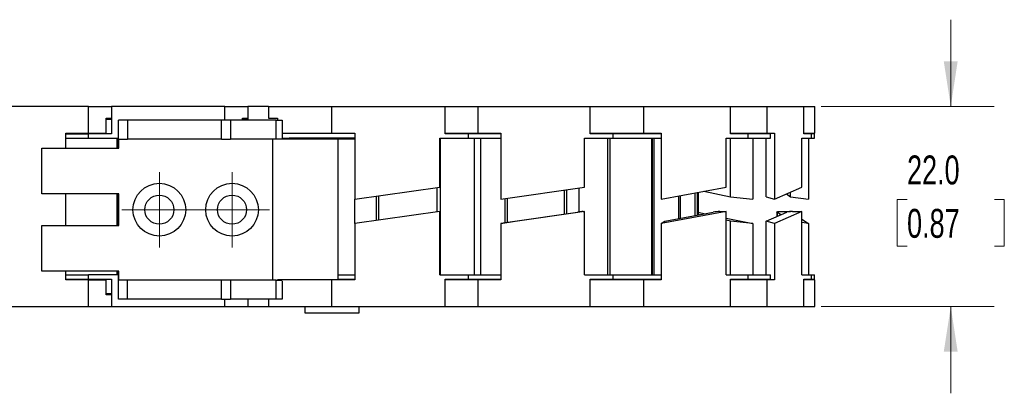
# Model space of a CAD drawing. Header units: millimetres. Extents: x 10 to 410, y 10 to 314.
# Tile 3 of 7: x 217 to 326, y 185 to 226. Entities that reach past the tile are written whole.
import ezdxf

# ---------------------------------------------------------------- set-up
doc = ezdxf.new("R2010")
doc.units = ezdxf.units.MM
doc.header["$LTSCALE"] = 1.5
doc.styles.add('SLDTEXTSTYLE0', font='TXT', dxfattribs={"width": 0.7})
doc.dimstyles.new('SLDDIMSTYLE2', dxfattribs={"dimtxt": 3.237012, "dimasz": 4.953, "dimexe": 0, "dimexo": 0.0625, "dimgap": 0.809253, "dimtad": 0, "dimtih": 1, "dimtoh": 1, "dimrnd": 1e-09, "dimzin": 4, "dimdsep": 46, "dimtxsty": 'SLDTEXTSTYLE0', "dimsah": 1, "dimcen": 0.09, "dimadec": 0, "dimazin": 1, "dimtfac": 1, "dimtmove": 0, "dimatfit": 0, "dimfxl": 0, "dimfrac": 2, "dimtolj": 1, "dimtzin": 12, "dimarcsym": 0})

# ---------------------------------------------------------------- blocks, each defined once
blk = doc.blocks.new('_D_6')
at = {"color": 7, "linetype": 'Continuous', "lineweight": 0}
for p, q in [((319.67, 216.72), (319.67, 226.25)), ((305.4, 216.72), (324.43, 216.72)), ((314.86, 206.51), (313.77, 206.51)), ((313.77, 206.51), (313.77, 201.37)), ((324.48, 206.51), (325.56, 206.51)), ((325.56, 206.51), (325.56, 201.37)), ((313.77, 201.37), (314.86, 201.37)), ((325.56, 201.37), (324.48, 201.37)), ((305.4, 194.72), (324.43, 194.72)), ((319.67, 194.72), (319.67, 185.2))]:
    blk.add_line(p, q, dxfattribs=at)
at = {"color": 7, "linetype": 'Continuous', "lineweight": 18}
for points in [[(319.67, 216.72), (320.43, 221.68), (318.9, 221.68)], [(319.67, 194.72), (318.9, 189.77), (320.43, 189.77)]]:
    blk.add_solid(points, dxfattribs=at)
at = {"color": 7, "linetype": 'Continuous', "lineweight": 18, "char_height": 3.175, "attachment_point": 1, "style": 'SLDTEXTSTYLE0'}
for s, insert in [('22.0', (314.86, 211.33)), ('0.87', (314.86, 205.46))]:
    blk.add_mtext(s, dxfattribs=dict(at, insert=insert))
blk = doc.blocks.new('SW_CENTERMARKSYMBOL_6')
at = {"color": 0, "linetype": 'Continuous', "lineweight": 18}
for p, q in [((0, 2.54), (0, 4.14)), ((0, 0), (0, 2.54)), ((-2.54, 0), (-4.14, 0)), ((0, 0), (-2.54, 0)), ((0, 0), (0, -2.54)), ((0, 0), (2.54, 0)), ((2.54, 0), (4.14, 0)), ((0, -2.54), (0, -4.14))]:
    blk.add_line(p, q, dxfattribs=at)
blk = doc.blocks.new('SW_CENTERMARKSYMBOL_7')
at = {"color": 0, "linetype": 'Continuous', "lineweight": 18}
for p, q in [((0, 2.54), (0, 4.14)), ((0, 0), (0, 2.54)), ((-2.54, 0), (-4.14, 0)), ((0, 0), (-2.54, 0)), ((0, 0), (0, -2.54)), ((0, 0), (2.54, 0)), ((2.54, 0), (4.14, 0)), ((0, -2.54), (0, -4.14))]:
    blk.add_line(p, q, dxfattribs=at)

msp = doc.modelspace()

# ---------------------------------------------------------------- linework, layer by layer
for p, q in [((224.783, 216.725), (212.306, 216.725)), ((224.783, 213.775), (224.783, 216.725)), ((224.783, 216.725), (227.306, 216.725)), ((227.306, 216.725), (227.306, 213.725)), ((239.783, 216.725), (227.306, 216.725)), ((239.783, 216.725), (242.306, 216.725)), ((239.783, 215.225), (239.783, 216.725)), ((242.306, 216.725), (242.306, 215.225)), ((244.564, 216.725), (242.306, 216.725)), ((244.564, 216.725), (244.564, 215.425)), ((244.564, 216.725), (251.564, 216.725)), ((251.564, 213.775), (251.564, 216.725)), ((251.564, 216.725), (264.041, 216.725)), ((264.041, 216.725), (267.661, 216.725)), ((264.041, 213.725), (264.041, 216.725)), ((267.661, 213.775), (267.661, 216.725)), ((267.661, 216.725), (279.984, 216.725)), ((279.984, 216.725), (285.88, 216.725)), ((279.984, 213.725), (279.984, 216.725)), ((285.88, 213.775), (285.88, 216.725)), ((285.88, 216.725), (295.422, 216.725)), ((295.422, 216.725), (299.473, 216.725)), ((295.422, 213.725), (295.422, 216.725)), ((299.473, 213.775), (299.473, 216.725)), ((299.473, 216.725), (303.491, 216.725)), ((303.491, 216.725), (304.694, 216.725)), ((303.491, 213.725), (303.491, 216.725)), ((304.694, 213.775), (304.694, 216.725)), ((226.713, 215.425), (227.306, 215.425)), ((226.713, 213.775), (226.713, 215.425)), ((226.713, 215.325), (227.306, 215.325)), ((228.064, 212.125), (228.064, 215.225)), ((229.064, 215.225), (228.064, 215.225)), ((229.064, 215.225), (229.064, 213.125)), ((239.39, 215.225), (229.064, 215.225)), ((239.39, 213.125), (239.39, 215.225)), ((240.39, 215.225), (239.39, 215.225)), ((240.39, 215.225), (240.39, 213.125)), ((245.44, 215.225), (240.39, 215.225)), ((241.713, 215.425), (242.306, 215.425)), ((241.713, 215.225), (241.713, 215.425)), ((241.713, 215.325), (242.306, 215.325)), ((244.564, 215.425), (245.561, 215.425)), ((245.44, 213.125), (245.44, 215.225)), ((245.44, 215.225), (246.085, 215.225)), ((245.561, 215.425), (245.561, 215.225)), ((246.085, 215.225), (246.085, 213.225)), ((222.26, 213.775), (224.783, 213.775)), ((222.26, 212.125), (222.26, 213.775)), ((222.26, 213.725), (224.783, 213.725)), ((224.783, 213.775), (226.713, 213.775)), ((224.783, 213.225), (224.783, 213.725)), ((227.306, 213.725), (224.783, 213.725)), ((246.085, 213.775), (251.564, 213.775)), ((251.564, 213.775), (254.087, 213.775)), ((254.087, 213.775), (254.087, 206.543)), ((264.041, 213.775), (267.661, 213.775)), ((266.564, 213.725), (264.041, 213.725)), ((266.564, 213.775), (266.564, 213.725)), ((266.564, 213.725), (266.564, 213.225)), ((270.219, 213.725), (266.564, 213.725)), ((267.661, 213.775), (270.153, 213.775)), ((269.281, 213.725), (269.281, 213.775)), ((270.153, 213.775), (270.153, 206.543)), ((279.984, 213.775), (285.88, 213.775)), ((282.476, 213.725), (279.984, 213.725)), ((281.943, 213.775), (281.943, 213.725)), ((282.476, 213.725), (282.476, 213.225)), ((287.81, 213.725), (282.476, 213.725)), ((284.432, 213.725), (284.432, 213.775)), ((285.88, 213.775), (287.81, 213.775)), ((287.81, 213.775), (287.81, 206.543)), ((295.422, 213.775), (299.473, 213.775)), ((297.351, 213.725), (295.422, 213.725)), ((296.441, 213.725), (296.441, 213.775)), ((297.351, 213.725), (297.351, 213.225)), ((299.841, 213.725), (297.351, 213.725)), ((299.292, 213.775), (299.292, 213.725)), ((299.473, 213.775), (300.286, 213.775)), ((299.841, 213.225), (299.841, 213.725)), ((300.286, 213.775), (300.286, 206.543)), ((303.491, 213.775), (304.694, 213.775)), ((304.304, 213.725), (303.491, 213.725)), ((303.995, 213.775), (303.995, 213.725)), ((304.304, 213.725), (304.304, 213.225)), ((304.677, 213.725), (304.304, 213.725)), ((304.677, 213.225), (304.677, 213.725)), ((222.26, 213.225), (224.783, 213.225)), ((224.783, 213.225), (228.064, 213.225)), ((227.883, 213.225), (227.883, 212.125)), ((228.118, 212.125), (228.118, 213.125)), ((228.118, 213.125), (229.064, 213.125)), ((239.39, 213.125), (229.064, 213.125)), ((239.39, 213.125), (240.39, 213.125)), ((245.44, 213.125), (240.39, 213.125)), ((245.064, 197.625), (245.064, 213.125)), ((246.84, 213.125), (245.44, 213.125)), ((246.085, 213.225), (246.84, 213.225)), ((246.84, 213.225), (246.84, 213.125)), ((254.087, 213.225), (246.84, 213.225)), ((254.087, 213.125), (246.84, 213.125)), ((252.26, 197.675), (252.26, 213.125)), ((263.424, 213.225), (266.564, 213.225)), ((263.424, 207.855), (263.424, 213.225)), ((263.464, 213.225), (263.464, 198.225)), ((266.564, 213.225), (270.219, 213.225)), ((267.26, 198.225), (267.26, 213.225)), ((267.958, 198.225), (267.958, 213.225)), ((279.375, 213.225), (282.476, 213.225)), ((279.375, 207.855), (279.375, 213.225)), ((281.918, 198.225), (281.918, 213.225)), ((282.16, 213.225), (282.16, 198.225)), ((282.476, 213.225), (287.81, 213.225)), ((286.782, 198.225), (286.782, 213.225)), ((286.846, 198.225), (286.846, 213.225)), ((287.032, 198.225), (287.032, 213.225)), ((294.95, 213.225), (297.351, 213.225)), ((294.95, 207.855), (294.95, 213.225)), ((295.434, 206.804), (295.434, 213.225)), ((297.351, 213.225), (299.841, 213.225)), ((297.872, 213.225), (297.872, 206.543)), ((299.369, 206.804), (299.369, 213.225)), ((303.293, 213.225), (304.304, 213.225)), ((303.293, 207.855), (303.293, 213.225)), ((303.995, 213.225), (303.995, 206.543)), ((304.304, 213.225), (304.677, 213.225)), ((219.614, 207.125), (219.614, 212.125)), ((219.614, 212.125), (228.118, 212.125)), ((228.118, 207.125), (219.614, 207.125)), ((222.26, 203.625), (222.26, 207.125)), ((227.883, 207.125), (227.883, 203.625)), ((228.064, 203.625), (228.064, 207.125)), ((228.118, 203.625), (228.118, 207.125)), ((254.087, 206.543), (263.424, 207.855)), ((263.139, 205.135), (263.139, 207.815)), ((270.153, 206.543), (279.375, 207.855)), ((277.159, 204.895), (277.159, 207.54)), ((277.413, 204.931), (277.413, 207.576)), ((278.789, 205.127), (278.789, 207.771)), ((287.81, 206.543), (294.95, 207.855)), ((291.525, 204.735), (291.525, 207.225)), ((291.807, 204.787), (291.807, 207.277)), ((291.867, 207.288), (291.867, 204.798)), ((292.498, 207.404), (295.434, 206.804)), ((300.286, 206.543), (303.293, 207.855)), ((301.577, 207.106), (302.036, 206.804)), ((302.036, 206.804), (302.036, 207.306)), ((254.087, 203.863), (254.087, 206.543)), ((256.457, 204.196), (256.457, 206.876)), ((256.681, 206.907), (256.681, 204.227)), ((270.62, 203.939), (270.62, 206.609)), ((270.858, 206.643), (270.858, 203.979)), ((289.728, 204.405), (289.728, 206.895)), ((289.905, 206.928), (289.905, 204.437)), ((295.434, 206.804), (297.872, 206.543)), ((299.369, 206.804), (300.286, 206.543)), ((302.036, 206.804), (303.995, 206.543)), ((263.424, 205.175), (254.087, 203.863)), ((263.424, 198.225), (263.424, 205.175)), ((279.375, 205.175), (270.153, 203.863)), ((271.736, 204.124), (278.63, 205.105)), ((279.202, 205.175), (279.375, 205.175)), ((279.375, 198.225), (279.375, 205.175)), ((294.95, 205.175), (287.81, 203.863)), ((288.199, 204.124), (293.537, 205.105)), ((291.867, 205.091), (292.622, 204.936)), ((292.01, 204.824), (291.867, 204.853)), ((294.241, 205.175), (294.95, 205.175)), ((294.95, 198.225), (294.95, 205.175)), ((299.369, 204.124), (301.617, 205.105)), ((303.293, 205.175), (300.286, 203.863)), ((300.537, 205.119), (300.537, 204.633)), ((300.974, 204.824), (300.548, 205.105)), ((300.548, 205.105), (300.548, 204.638)), ((300.93, 205.175), (302.005, 205.175)), ((302.005, 205.175), (302.017, 205.167)), ((302.251, 205.175), (303.293, 205.175)), ((303.293, 198.225), (303.293, 205.175)), ((254.087, 203.863), (254.087, 197.675)), ((270.153, 203.863), (271.736, 204.124)), ((270.153, 203.863), (270.153, 197.675)), ((287.81, 203.863), (288.199, 204.124)), ((287.81, 203.863), (287.81, 197.675)), ((294.95, 204.46), (297.872, 203.863)), ((295.434, 204.124), (294.95, 204.222)), ((297.872, 203.863), (295.434, 204.124)), ((295.434, 198.225), (295.434, 204.124)), ((297.872, 203.863), (297.872, 198.225)), ((300.286, 203.863), (299.369, 204.124)), ((299.369, 198.225), (299.369, 204.124)), ((300.286, 203.863), (300.286, 197.675)), ((303.293, 204.326), (303.995, 203.863)), ((303.995, 203.863), (303.293, 203.956)), ((303.995, 203.863), (303.995, 198.225)), ((219.614, 198.625), (219.614, 203.625)), ((219.614, 203.625), (228.118, 203.625)), ((228.118, 198.625), (219.614, 198.625)), ((222.26, 197.675), (222.26, 198.625)), ((227.883, 198.625), (227.883, 198.225)), ((228.064, 195.525), (228.064, 198.625)), ((228.118, 197.625), (228.118, 198.625)), ((222.26, 198.225), (224.783, 198.225)), ((222.26, 197.725), (224.783, 197.725)), ((224.783, 197.675), (222.26, 197.675)), ((228.064, 198.225), (224.783, 198.225)), ((224.783, 197.725), (224.783, 198.225)), ((224.783, 197.725), (227.306, 197.725)), ((224.783, 194.725), (224.783, 197.675)), ((224.783, 197.675), (226.713, 197.675)), ((226.713, 196.025), (226.713, 197.675)), ((227.306, 197.725), (227.306, 194.725)), ((229.064, 197.625), (228.118, 197.625)), ((229.064, 195.525), (229.064, 197.625)), ((239.39, 197.625), (229.064, 197.625)), ((239.39, 195.525), (239.39, 197.625)), ((240.39, 197.625), (239.39, 197.625)), ((240.39, 197.625), (240.39, 195.525)), ((245.44, 197.625), (240.39, 197.625)), ((245.44, 195.525), (245.44, 197.625)), ((245.44, 197.625), (246.085, 197.625)), ((245.561, 197.675), (245.561, 197.625)), ((251.564, 197.675), (245.561, 197.675)), ((246.085, 197.525), (246.085, 195.525)), ((251.564, 194.725), (251.564, 197.675)), ((254.087, 197.675), (251.564, 197.675)), ((252.26, 198.225), (254.087, 198.225)), ((252.26, 197.725), (254.087, 197.725)), ((263.424, 198.225), (266.564, 198.225)), ((264.041, 197.725), (266.564, 197.725)), ((264.041, 194.725), (264.041, 197.725)), ((267.661, 197.675), (264.041, 197.675)), ((266.564, 198.225), (266.564, 197.725)), ((266.564, 198.225), (270.219, 198.225)), ((266.564, 197.725), (270.219, 197.725)), ((266.564, 197.725), (266.564, 197.675)), ((267.661, 194.725), (267.661, 197.675)), ((270.153, 197.675), (267.661, 197.675)), ((269.281, 197.675), (269.281, 197.725)), ((279.375, 198.225), (282.476, 198.225)), ((279.984, 197.725), (282.476, 197.725)), ((279.984, 194.725), (279.984, 197.725)), ((285.88, 197.675), (279.984, 197.675)), ((281.943, 197.725), (281.943, 197.675)), ((282.476, 198.225), (282.476, 197.725)), ((282.476, 198.225), (287.81, 198.225)), ((282.476, 197.725), (287.81, 197.725)), ((284.432, 197.675), (284.432, 197.725)), ((285.88, 194.725), (285.88, 197.675)), ((287.81, 197.675), (285.88, 197.675)), ((294.95, 198.225), (297.351, 198.225)), ((295.422, 197.725), (297.351, 197.725)), ((295.422, 194.725), (295.422, 197.725)), ((299.473, 197.675), (295.422, 197.675)), ((296.441, 197.675), (296.441, 197.725)), ((297.351, 198.225), (297.351, 197.725)), ((297.351, 198.225), (299.841, 198.225)), ((297.351, 197.725), (299.841, 197.725)), ((299.292, 197.725), (299.292, 197.675)), ((299.473, 194.725), (299.473, 197.675)), ((300.286, 197.675), (299.473, 197.675)), ((299.841, 197.725), (299.841, 198.225)), ((303.293, 198.225), (304.304, 198.225)), ((303.491, 197.725), (304.304, 197.725)), ((303.491, 194.725), (303.491, 197.725)), ((304.694, 197.675), (303.491, 197.675)), ((303.995, 197.725), (303.995, 197.675)), ((304.304, 198.225), (304.304, 197.725)), ((304.304, 198.225), (304.677, 198.225)), ((304.304, 197.725), (304.677, 197.725)), ((304.677, 197.725), (304.677, 198.225)), ((304.694, 194.725), (304.694, 197.675)), ((227.306, 196.125), (226.713, 196.125)), ((227.306, 196.025), (226.713, 196.025)), ((229.064, 195.525), (228.064, 195.525)), ((239.39, 195.525), (229.064, 195.525)), ((239.39, 195.525), (240.39, 195.525)), ((239.783, 194.725), (239.783, 195.525)), ((245.44, 195.525), (240.39, 195.525)), ((242.306, 195.525), (242.306, 194.725)), ((244.564, 195.525), (244.564, 194.725)), ((246.085, 195.525), (245.44, 195.525)), ((212.306, 194.725), (224.783, 194.725)), ((224.783, 194.725), (227.306, 194.725)), ((227.306, 194.725), (239.783, 194.725)), ((239.783, 194.725), (242.306, 194.725)), ((242.306, 194.725), (244.564, 194.725)), ((244.564, 194.725), (251.564, 194.725)), ((248.564, 194.725), (248.564, 194.025)), ((248.564, 194.025), (254.564, 194.025)), ((251.564, 194.725), (264.041, 194.725)), ((254.564, 194.025), (254.564, 194.725)), ((264.041, 194.725), (267.661, 194.725)), ((267.661, 194.725), (279.984, 194.725)), ((279.984, 194.725), (285.88, 194.725)), ((285.88, 194.725), (295.422, 194.725)), ((295.422, 194.725), (299.473, 194.725)), ((299.473, 194.725), (303.491, 194.725)), ((303.491, 194.725), (304.694, 194.725))]:
    msp.add_line(p, q)
at = {"flags": 128}
msp.add_lwpolyline([(300.548, 205.105), (300.537, 205.117), (300.541, 205.129), (300.56, 205.14), (300.594, 205.15), (300.641, 205.158), (300.7, 205.165), (300.769, 205.171), (300.847, 205.174), (300.93, 205.175)], dxfattribs=at)
for centre, radius in [((232.564, 205.375), 2.9), ((240.564, 205.375), 2.9), ((232.564, 205.375), 1.6), ((240.564, 205.375), 1.6)]:
    msp.add_circle(centre, radius)
for centre, radius, start, end in [((280.024, 196.115), 9.097, 95.18538, 98.81709), ((294.339, 200.633), 4.543, 91.22626, 100.16533), ((302.18, 202.924), 2.252, 88.17427, 104.46709)]:
    msp.add_arc(centre, radius, start, end)

# ---------------------------------------------------------------- block references
at = {"color": 7, "linetype": 'Continuous', "lineweight": 0}
for name, p in [('SW_CENTERMARKSYMBOL_6', (232.564, 205.375)), ('SW_CENTERMARKSYMBOL_7', (240.564, 205.375))]:
    msp.add_blockref(name, p, dxfattribs=at)

# ---------------------------------------------------------------- dimensions: what is measured, and where the dimension line sits
at = {"color": 7, "linetype": 'Continuous', "lineweight": 18}
dim = msp.add_linear_dim(base=(319.666, 216.725), p1=(303.491, 194.725), p2=(303.491, 216.725), angle=90, dimstyle='SLDDIMSTYLE2', dxfattribs=at)
dim.commit()
dim.dimension.update_dxf_attribs({"geometry": '_D_6', "text_midpoint": (319.666, 206.51), "dimtype": 160})

doc.saveas('drawing.dxf')
